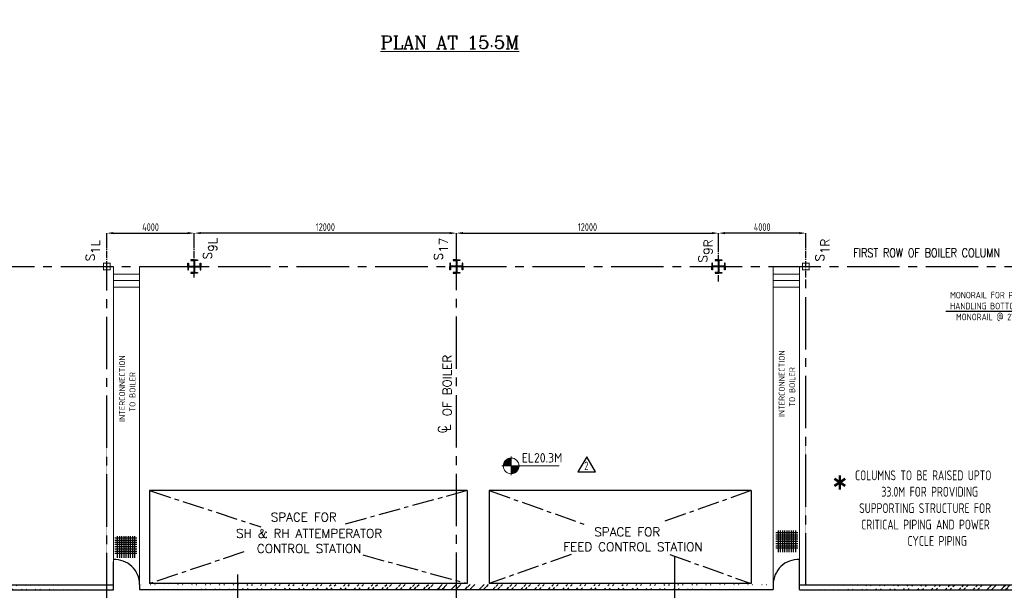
# Model space of a CAD drawing. Extents: x -11758 to 4934791, y -233543 to 1826789.
# Tile 43 of 256: x 47166 to 92242, y 231116 to 257215. Entities that reach past the tile are written whole.
import ezdxf
from ezdxf.enums import TextEntityAlignment as Align

# ---------------------------------------------------------------- set-up
doc = ezdxf.new("R2010")
doc.units = 0
doc.header["$LTSCALE"] = 800
doc.header["$MEASUREMENT"] = 0
doc.linetypes.add('CENTER', pattern=[2, 1.25, -0.25, 0.25, -0.25])
doc.linetypes.add('CENTER2', pattern=[1.125, 0.75, -0.125, 0.125, -0.125])
doc.layers.get('0').update_dxf_attribs({"linetype": 'CONTINUOUS'})
doc.layers.get('DEFPOINTS').update_dxf_attribs({"linetype": 'CONTINUOUS'})
for name, color, linetype in [('CENTER', 2, 'CENTER'), ('COL', 1, 'CENTER'), ('GRID', 8, 'CENTER'), ('GT_1', 7, 'CONTINUOUS'), ('HANGERS', 1, 'CONTINUOUS'), ('HATCH', 9, 'CONTINUOUS'), ('LOGO', 7, 'CONTINUOUS'), ('obk', 7, 'CONTINUOUS'), ('OBN', 1, 'CONTINUOUS'), ('TXT', 4, 'CONTINUOUS'), ('WALL', 6, 'CONTINUOUS')]:
    doc.layers.add(name, color=color, linetype=linetype)
for name, color, linetype, lineweight in [('DIM', 4, 'CONTINUOUS', 15), ('T', 3, 'CONTINUOUS', 15), ('TEXT', 3, 'CONTINUOUS', 15)]:
    doc.layers.add(name, color=color, linetype=linetype, lineweight=lineweight)
doc.styles.add('c5', font='complex.shx', dxfattribs={"height": 5})
doc.styles.add('ROMANC', font='romanc')
doc.styles.add('ROMANS', font='ISO9.shx', dxfattribs={"width": 0.8})
doc.styles.add('S1', font='SIMPLEX.SHX', dxfattribs={"height": 200})
doc.styles.add('S3', font='ROMANS1.SHX', dxfattribs={"width": 0.8})
doc.styles.get("Standard").update_dxf_attribs({"font": 'ISO9'})
doc.dimstyles.get("Standard").update_dxf_attribs({"dimtxt": 0.18, "dimasz": 0.18, "dimexe": 0.18, "dimexo": 0.0625, "dimgap": 0.09, "dimtad": 0, "dimtih": 1, "dimtoh": 1, "dimdec": 4, "dimzin": 0, "dimdsep": 46, "dimtxsty": 'Standard', "dimcen": 0.09, "dimadec": 0, "dimazin": 0, "dimtfac": 1, "dimtdec": 4, "dimtofl": 0, "dimtmove": 0, "dimatfit": 3, "dimfxl": 1, "dimtolj": 1, "dimtzin": 0, "dimarcsym": 0})
doc.dimstyles.new('STANDARD$0', dxfattribs={"dimtxt": 250, "dimasz": 200, "dimexe": 0, "dimexo": 0, "dimgap": 100, "dimtad": 1, "dimdec": 0, "dimzin": 0, "dimdsep": 46, "dimtxsty": 'S1', "dimcen": 0, "dimadec": 0, "dimazin": 0, "dimtfac": 1, "dimtdec": 0, "dimtmove": 2, "dimatfit": 3, "dimfxl": 1, "dimtolj": 1, "dimtzin": 0, "dimarcsym": 0})

# ---------------------------------------------------------------- blocks, each defined once
blk = doc.blocks.new('*X4')
at = {"color": 0}
for p, q in [((36226, 29425), (36330, 29425)), ((36080, 29200), (36330, 29200)), ((36081, 29225), (36330, 29225)), ((36085, 29250), (36330, 29250)), ((36092, 29275), (36330, 29275)), ((36102, 29300), (36330, 29300)), ((36115, 29325), (36330, 29325)), ((36132, 29350), (36330, 29350)), ((36154, 29375), (36330, 29375)), ((36183, 29400), (36330, 29400))]:
    blk.add_line(p, q, dxfattribs=at)
blk = doc.blocks.new('LL')
for p, q in [((-1136, 0), (-711, 0)), ((-711, 0), (-711, 423)), ((1493, 0), (-711, 0)), ((-711, 0), (-711, -418))]:
    blk.add_line(p, q)
for start, end in [(90, 180), (180, 270), (0, 90), (270, 0)]:
    blk.add_arc((-711, 0), 360, start, end)
at = {"xscale": 1.440000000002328, "yscale": 1.440000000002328, "zscale": 1.440000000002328}
blk.add_blockref('*X4', (-53026, -42044), dxfattribs=at)
at = {"xscale": 1.440000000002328, "yscale": 1.440000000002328, "zscale": 1.440000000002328, "rotation": 180}
blk.add_blockref('*X4', (51604, 42044), dxfattribs=at)
at = {"flags": 4}
blk.add_attdef('LEVEL', (-222, 154), '', height=432, dxfattribs=at)
blk = doc.blocks.new('COL2')
at = {"layer": 'obk'}
for points in [[(-15, 15), (-270, 15), (-270, 150), (-300, 150), (-300, 0)], [(-15, -15), (-270, -15), (-270, -150), (-300, -150), (-300, 0)], [(-15, 15), (-15, 270), (-150, 270), (-150, 300), (0, 300)], [(15, 15), (15, 270), (150, 270), (150, 300), (0, 300)], [(300, 0), (300, 150), (270, 150), (270, 15), (15, 15)], [(300, 0), (300, -150), (270, -150), (270, -15), (15, -15)], [(0, -300), (-150, -300), (-150, -270), (-15, -270), (-15, -15)], [(0, -300), (150, -300), (150, -270), (15, -270), (15, -15)]]:
    blk.add_lwpolyline(points, dxfattribs=at)
blk = doc.blocks.new('X')
at = {"layer": 'OBN'}
blk.add_blockref('COL2', (0, 0), dxfattribs=at)
blk = doc.blocks.new('*D361')
at = {"layer": 'DEFPOINTS', "color": 0, "transparency": 16777216}
for p in [(55158, 247453), (55158, 247022), (67158, 247022)]:
    blk.add_point(p, dxfattribs=at)
at = {"layer": 'DIM', "color": 9, "lineweight": -2, "transparency": 16777216}
for p, q in [((55158, 247022), (55158, 247453)), ((66858, 247453), (55458, 247453)), ((67158, 247022), (67158, 247453))]:
    blk.add_line(p, q, dxfattribs=at)
at = {"layer": 'DIM', "color": 9, "transparency": 16777216}
for points in [[(55458, 247503), (55458, 247403), (55158, 247453)], [(66858, 247503), (66858, 247403), (67158, 247453)]]:
    blk.add_solid(points, dxfattribs=at)
at = {"layer": 'DIM', "transparency": 16777216, "insert": (61158, 247728), "char_height": 350, "attachment_point": 5, "style": 'ROMANS'}
blk.add_mtext('\\A1;12000', dxfattribs=at)
blk = doc.blocks.new('*D364')
at = {"layer": 'DEFPOINTS', "color": 0, "transparency": 16777216}
for p in [(55158, 247453), (51158, 246744), (55158, 246748)]:
    blk.add_point(p, dxfattribs=at)
at = {"layer": 'DIM', "color": 9, "lineweight": -2, "transparency": 16777216}
for p, q in [((51158, 246744), (51158, 247453)), ((51458, 247453), (54858, 247453)), ((55158, 246748), (55158, 247453))]:
    blk.add_line(p, q, dxfattribs=at)
at = {"layer": 'DIM', "color": 9, "transparency": 16777216}
for points in [[(51458, 247503), (51458, 247403), (51158, 247453)], [(54858, 247503), (54858, 247403), (55158, 247453)]]:
    blk.add_solid(points, dxfattribs=at)
at = {"layer": 'DIM', "transparency": 16777216, "insert": (53158, 247728), "char_height": 350, "attachment_point": 5, "style": 'ROMANS'}
blk.add_mtext('\\A1;4000', dxfattribs=at)
blk = doc.blocks.new('*D365')
at = {"layer": 'DEFPOINTS', "color": 0, "transparency": 16777216}
for p in [(67158, 247022), (79158, 247453), (79158, 247022)]:
    blk.add_point(p, dxfattribs=at)
at = {"layer": 'DIM', "color": 9, "lineweight": -2, "transparency": 16777216}
for p, q in [((67158, 247022), (67158, 247453)), ((67458, 247453), (78858, 247453)), ((79158, 247022), (79158, 247453))]:
    blk.add_line(p, q, dxfattribs=at)
at = {"layer": 'DIM', "color": 9, "transparency": 16777216}
for points in [[(67458, 247503), (67458, 247403), (67158, 247453)], [(78858, 247503), (78858, 247403), (79158, 247453)]]:
    blk.add_solid(points, dxfattribs=at)
at = {"layer": 'DIM', "transparency": 16777216, "insert": (73158, 247728), "char_height": 350, "attachment_point": 5, "style": 'ROMANS'}
blk.add_mtext('\\A1;12000', dxfattribs=at)
blk = doc.blocks.new('*D366')
at = {"layer": 'DEFPOINTS', "color": 0, "transparency": 16777216}
for p in [(79158, 247453), (79158, 246748), (83158, 246744)]:
    blk.add_point(p, dxfattribs=at)
at = {"layer": 'DIM', "color": 9, "lineweight": -2, "transparency": 16777216}
for p, q in [((79158, 246748), (79158, 247453)), ((82858, 247453), (79458, 247453)), ((83158, 246744), (83158, 247453))]:
    blk.add_line(p, q, dxfattribs=at)
at = {"layer": 'DIM', "color": 9, "transparency": 16777216}
for points in [[(79458, 247503), (79458, 247403), (79158, 247453)], [(82858, 247503), (82858, 247403), (83158, 247453)]]:
    blk.add_solid(points, dxfattribs=at)
at = {"layer": 'DIM', "transparency": 16777216, "insert": (81158, 247728), "char_height": 350, "attachment_point": 5, "style": 'ROMANS'}
blk.add_mtext('\\A1;4000', dxfattribs=at)

msp = doc.modelspace()

# ---------------------------------------------------------------- hatches: boundary and pattern name
at = {"layer": 'HATCH'}
h = msp.add_hatch(dxfattribs=at)
h.set_pattern_fill('ANSI32', color=256, scale=1200, style=0)
h.set_pattern_definition([(45, (-56620.15, 84000.1), (-318.198, 318.198), []), (45, (-56408, 84000.1), (-318.198, 318.198), [])])
edge = h.paths.add_edge_path()
edge.add_line((51158.4, 231363.8), (27438.4, 231364.8))
edge.add_line((51158.4, 231137.1), (27438.4, 231134.8))
h = msp.add_hatch(dxfattribs=at)
h.set_pattern_fill('ANSI32', color=256, scale=1200, style=0)
h.set_pattern_definition([(45, (-26120.15, 84020.8), (-318.198, 318.198), []), (45, (-25908, 84020.8), (-318.198, 318.198), [])])
edge = h.paths.add_edge_path()
edge.add_line((81658.4, 231384.5), (52658.4, 231385.4))
edge.add_line((81658.4, 231157.8), (52658.4, 231155.4))
h = msp.add_hatch(dxfattribs=at)
h.set_pattern_fill('ANSI32', color=256, scale=1200, style=0)
h.set_pattern_definition([(45, (-966.06, 84000.07), (-318.198, 318.198), []), (45, (-753.92, 84000.07), (-318.198, 318.198), [])])
edge = h.paths.add_edge_path()
edge.add_line((102378.2, 231363.8), (82858.4, 231364.7))
edge.add_line((102378.2, 231134.8), (82858.4, 231136.5))

# ---------------------------------------------------------------- linework, layer by layer
at = {"layer": 'CENTER'}
for p, q in [((53116.5, 235674.8), (58209, 234015.7)), ((67658.4, 235674.8), (61887.7, 234092.5)), ((68658.4, 235674.8), (73090.9, 234104.9)), ((80658.4, 235674.8), (76671.5, 234262.8)), ((57430.1, 232870.2), (53116.5, 231424.8)), ((62878.4, 232735.4), (67658.4, 231424.8)), ((72405.5, 232751.9), (68658.4, 231424.8)), ((76926.6, 232746.4), (80658.4, 231424.8))]:
    msp.add_line(p, q, dxfattribs=at)
at = {"layer": 'COL', "color": 7, "const_width": 50}
for points in [[(51008.4, 245774.8), (51008.4, 246074.8), (51308.4, 246074.8), (51308.4, 245774.8), (50983.9, 245774.8)], [(83308.4, 245774.8), (83308.4, 246074.8), (83008.4, 246074.8), (83008.4, 245774.8), (83332.9, 245774.8)]]:
    msp.add_lwpolyline(points, dxfattribs=at)
at = {"layer": 'DIM'}
for p, q in [((51458.4, 245924.8), (51458.4, 231134.8)), ((52658.4, 245924.8), (52658.4, 231274.7)), ((81658.4, 245924.8), (81658.4, 231154.8)), ((82858.4, 245924.8), (82858.4, 231136.5)), ((52658.4, 245571.3), (51458.4, 245571.3)), ((52658.4, 245284.4), (51458.4, 245284.4)), ((81658.4, 245571.3), (82858.4, 245571.3)), ((81658.4, 245284.4), (82858.4, 245284.4)), ((52658.4, 244984.4), (51458.4, 244984.4)), ((81658.4, 244984.4), (82858.4, 244984.4)), ((81658.4, 231265.5), (81658.4, 231155.4))]:
    msp.add_line(p, q, dxfattribs=at)
at = {"layer": 'DIM', "color": 1, "const_width": 10}
msp.add_lwpolyline([(51158.4, 231386.5), (83158.4, 231386.5), (83158.4, 238036.5), (51158.4, 238036.5)], close=True, dxfattribs=at)
at = {"layer": 'GRID', "linetype": 'CENTER2', "ltscale": 0.5}
for p, q in [((51158.4, 245424.8), (51158.4, 247100.6)), ((55158.4, 245424.8), (55158.4, 247100.6)), ((79158.4, 245237.4), (79158.4, 247237.4)), ((83158.4, 245424.8), (83158.4, 247197.1))]:
    msp.add_line(p, q, dxfattribs=at)
at = {"layer": 'GRID', "linetype": 'CENTER2', "ltscale": 4}
for p, q in [((67158.4, 216046.8), (67158.4, 247237.4)), ((34645.2, 245924.8), (121210.9, 245924.8)), ((51158.4, 230424.8), (51158.4, 245924.8)), ((83158.4, 231329.9), (83158.4, 245424.8)), ((77158.4, 216046.8), (77158.4, 232647.4)), ((57158.4, 216046.8), (57158.4, 231841.7))]:
    msp.add_line(p, q, dxfattribs=at)
at = {"layer": 'GT_1', "flags": 128}
for points in [[(52529.1, 233497.6), (51529.1, 233497.6)], [(51629.1, 233597.6), (51629.1, 232597.6)], [(51729.1, 233597.6), (51729.1, 232597.6)], [(51829.1, 233597.6), (51829.1, 232597.6)], [(51929.1, 233597.6), (51929.1, 232597.6)], [(51929.1, 233597.6), (51929.1, 232597.6)], [(52029.1, 233597.6), (52029.1, 232597.6)], [(52029.1, 233597.6), (52029.1, 232597.6)], [(52129.1, 233597.6), (52129.1, 232597.6)], [(52229.1, 233597.6), (52229.1, 232597.6)], [(52229.1, 233597.6), (52229.1, 232597.6)], [(52329.1, 233597.6), (52329.1, 232597.6)], [(52429.1, 233597.6), (52429.1, 232597.6)], [(81783, 233753.7), (82783, 233753.7)], [(81783, 233653.7), (82783, 233653.7)], [(81783, 233553.7), (82783, 233553.7)], [(81883, 233853.7), (81883, 232853.7)], [(81983, 233853.7), (81983, 232853.7)], [(82083, 233853.7), (82083, 232853.7)], [(82083, 233853.7), (82083, 232853.7)], [(82183, 233853.7), (82183, 232853.7)], [(82283, 233853.7), (82283, 232853.7)], [(82283, 233853.7), (82283, 232853.7)], [(82383, 233853.7), (82383, 232853.7)], [(82383, 233853.7), (82383, 232853.7)], [(82483, 233853.7), (82483, 232853.7)], [(82583, 233853.7), (82583, 232853.7)], [(82683, 233853.7), (82683, 232853.7)], [(52529.1, 233397.6), (51529.1, 233397.6)], [(52529.1, 233297.6), (51529.1, 233297.6)], [(52529.1, 233211.2), (51529.1, 233211.2)], [(52529.1, 233104.4), (51529.1, 233104.4)], [(81783, 233467.3), (82783, 233467.3)], [(81783, 233360.5), (82783, 233360.5)], [(81783, 233260.5), (82783, 233260.5)], [(81783, 233153.7), (82783, 233153.7)], [(81783, 233053.7), (82783, 233053.7)], [(52529.1, 233004.4), (51529.1, 233004.4)], [(52529.1, 232897.6), (51529.1, 232897.6)], [(52529.1, 232797.6), (51529.1, 232797.6)]]:
    msp.add_lwpolyline(points, dxfattribs=at)
at = {"layer": 'HANGERS', "linetype": 'Continuous'}
for p, q in [((73131.6, 237227.4), (72711.8, 236528.4)), ((73531.5, 236528.4), (73131.6, 237227.4)), ((72711.8, 236528.4), (73531.5, 236528.4))]:
    msp.add_line(p, q, dxfattribs=at)
at = {"layer": 'OBN'}
for p, q in [((67658.4, 235674.8), (53116.5, 235674.8)), ((53116.5, 235674.8), (53116.5, 231424.8)), ((67658.4, 235674.8), (67658.4, 231424.8)), ((68658.4, 235674.8), (68658.4, 231424.8)), ((80658.4, 235674.8), (68658.4, 235674.8)), ((80658.4, 235674.8), (80658.4, 231424.8)), ((67658.4, 231424.8), (53116.5, 231424.8)), ((80658.4, 231424.8), (68658.4, 231424.8))]:
    msp.add_line(p, q, dxfattribs=at)
at = {"layer": 'WALL'}
for p, q in [((51458.4, 231134.8), (51458.4, 232413.7)), ((82858.4, 231155.4), (82858.4, 232524.4)), ((52658.4, 231385.4), (52658.4, 231155.4)), ((81658.4, 231385.4), (81658.4, 231155.4)), ((82858.4, 231364.7), (96712.5, 231364.7)), ((24758.4, 231134.8), (51458.4, 231134.8)), ((52658.4, 231155.4), (81658.4, 231155.4)), ((82858.4, 231136.5), (96482.9, 231134.8))]:
    msp.add_line(p, q, dxfattribs=at)
msp.add_lwpolyline([(27438.4, 228050.2), (27438.4, 227760.2), (24528.4, 227760.2), (24528.4, 231364.8), (51458.4, 231364.8)], dxfattribs=at)
for centre, start, end in [((51501.9, 231368.6), 0.83462, 92.15742), ((82814.8, 231368.6), 87.84258, 179.16538)]:
    msp.add_arc(centre, 1156.6, start, end, dxfattribs=at)

# ---------------------------------------------------------------- block references
at = {"layer": 'COL', "color": 7, "xscale": -1, "rotation": 270}
msp.add_blockref('X', (55158.4, 245924.8), dxfattribs=at)
at = {"layer": 'COL', "color": 7, "rotation": 90}
for p in [(67158.4, 245924.8), (79158.4, 245924.8)]:
    msp.add_blockref('X', p, dxfattribs=at)
at = {"layer": 'DIM'}
msp.add_blockref('LL', (70375.7, 236805.7), dxfattribs=at).add_auto_attribs({'LEVEL': 'EL20.3M'})

# ---------------------------------------------------------------- texts
at = {"insert": (89355.2, 244767.3), "char_height": 300, "attachment_point": 1, "style": 'ROMANS'}
msp.add_mtext_dynamic_manual_height_columns('\\pi407.49;MONORAIL FOR PANEL \\PHANDLING BOTTOM OF \\P\\pi676.07;MONORAIL @ 27.2M', width=4849.273, gutter_width=2000, heights=[0], dxfattribs=at)
at = {"layer": 'HANGERS', "linetype": 'Continuous', "style": 'ROMANS', "width": 0.8}
msp.add_text('2', height=382.6, dxfattribs=at).set_placement((73014.9, 236618.7))
at = {"layer": 'LOGO', "color": 4, "style": 'ROMANC'}
for s, p in [('OF BOILER ', (66738.1, 239072.7)), ('C', (66521.9, 238294.5)), ('L', (66690.1, 238403))]:
    msp.add_text(s, height=400, rotation=90, dxfattribs=at).set_placement(p, align=Align.MIDDLE_LEFT)
for s, p in [('SPACE FOR', (60170.6, 234261.7)), ('SPACE FOR', (74982.1, 233585.6)), ('SH & RH ATTEMPERATOR', (60415.6, 233518.3)), ('CONTROL STATION', (60415.6, 232822.5)), ('FEED CONTROL STATION', (75244, 232907.5))]:
    msp.add_text(s, height=400, dxfattribs=at).set_placement(p, align=Align.CENTER)
at = {"layer": 'T', "color": 20, "style": 'S3', "width": 0.8}
msp.add_text('FIRST ROW OF BOILER COLUMN', height=400, dxfattribs=at).set_placement((88689.7, 246351.2), align=Align.CENTER)
at = {"layer": 'T', "char_height": 300, "attachment_point": 1, "rotation": 90, "style": 'ROMANC'}
for insert in [(85345.4, 109553.9), (71528.1, 30531.2)]:
    msp.add_mtext_dynamic_manual_height_columns('\\pi747.71;SWGR TO BE PLACED ON RAISED \\P\\pi1590.6;CHEQUERED PLATE FLOOR', width=9452.561, gutter_width=2000, heights=[0], dxfattribs=dict(at, insert=insert))
at = {"layer": 'T', "insert": (76762.5, 226429.8), "char_height": 300, "width": 2855.548, "attachment_point": 1, "rotation": 90, "style": 'S3'}
msp.add_mtext('\\pi410.63;DEAERATOR \\P\\pi22.06;FIXED SUPPORT', dxfattribs=at)
at = {"layer": 'TEXT', "style": 'ROMANC'}
for s, height, p in [('%%UPLAN AT 15.5M', 600, (63681.3, 255884.5)), ('*', 1125, (84330, 235567.6))]:
    msp.add_text(s, height=height, dxfattribs=at).set_placement(p)
at = {"layer": 'TEXT', "style": 'ROMANS', "width": 0.9}
for s, p in [('INTERCONNECTION', (82192.9, 239040)), ('INTERCONNECTION', (51992.9, 238815.9)), ('TO BOILER', (82667.9, 239510.7)), ('TO BOILER', (52467.9, 239286.6))]:
    msp.add_text(s, height=275, rotation=90, dxfattribs=at).set_placement(p)
at = {"layer": 'TEXT', "insert": (85178.7, 236598.7), "char_height": 450, "width": 8892.585, "attachment_point": 1, "style": 'ROMANS'}
msp.add_mtext('\\pi229.15;COLUMNS TO BE RAISED UPTO \\P\\pi1437.7;33.0M FOR PROVIDING \\P\\pi417.72;SUPPORTING STRUCTURE FOR  \\P\\pi512.01;CRITICAL PIPING AND POWER \\P\\pi2629.1;CYCLE PIPING', dxfattribs=at)
at = {"layer": 'TXT', "style": 'c5'}
for s, p in [('1L', (50832.4, 246500.9)), ('9L', (56200.7, 246604.2)), ('17', (66770.4, 246558.3)), ('9R', (78879.3, 246459.3)), ('1R', (84231.8, 246494.2)), ('S', (50595.4, 246163.3)), ('S', (55963.7, 246252.1)), ('S', (66533.4, 246206.2)), ('S', (78642.3, 246107.2)), ('S', (83994.8, 246156.6))]:
    msp.add_text(s, height=400, rotation=90, dxfattribs=at).set_placement(p)

# ---------------------------------------------------------------- dimensions: what is measured, and where the dimension line sits
at = {"layer": 'DIM'}
for base, p1, p2, picture, middle in [((55158.4, 247453.3), (51158.4, 246744.3), (55158.4, 246748), '*D364', (53158.4, 247728.3)), ((79158.4, 247453.3), (67158.4, 247021.6), (79158.4, 247021.6), '*D365', (73158.4, 247728.3))]:
    dim = msp.add_linear_dim(base=base, p1=p1, p2=p2, dimstyle='STANDARD$0', override={"dimtxt": 350, "dimasz": 300, "dimtxsty": 'ROMANS', "dimclrd": 9, "dimclre": 9, "dimclrt": 256, "dimtix": 1}, dxfattribs=at)
    dim.commit()
    dim.dimension.update_dxf_attribs({"geometry": picture, "text_midpoint": middle})
for base, p1, p2, picture, middle in [((55158.4, 247453.3), (67158.4, 247021.6), (55158.4, 247021.6), '*D361', (61158.4, 247728.3)), ((79158.4, 247453.3), (83158.4, 246744.3), (79158.4, 246748), '*D366', (81158.4, 247728.3))]:
    dim = msp.add_linear_dim(base=base, p1=p1, p2=p2, angle=180, dimstyle='STANDARD$0', override={"dimtxt": 350, "dimasz": 300, "dimtxsty": 'ROMANS', "dimclrd": 9, "dimclre": 9, "dimclrt": 256, "dimtix": 1}, dxfattribs=at)
    dim.commit()
    dim.dimension.update_dxf_attribs({"geometry": picture, "text_midpoint": middle})

# ---------------------------------------------------------------- leaders
msp.add_leader([(94536.4, 242924.8), (93859.1, 243873), (89570.3, 243873)], dimstyle='Standard', override={"dimtxt": 350, "dimasz": 300, "dimexe": 0, "dimexo": 0, "dimgap": 100, "dimtad": 0, "dimtih": 0, "dimtoh": 0, "dimdec": 0, "dimtxsty": 'ROMANS', "dimcen": 0, "dimclrd": 9, "dimclre": 9, "dimclrt": 256, "dimtdec": 0, "dimtix": 1, "dimtofl": 1, "dimatfit": 0})

doc.saveas('drawing.dxf')
